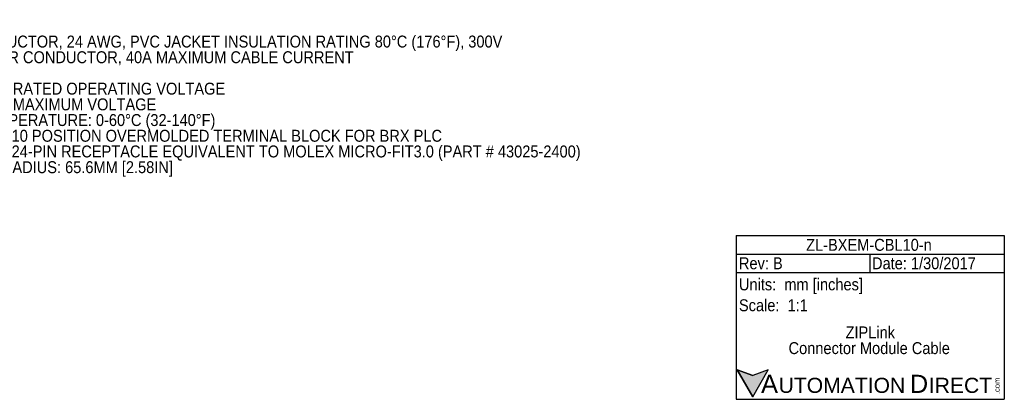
# Model space of a CAD drawing. Header units: millimetres. Extents: x 22 to 427, y 5 to 272.
# Tile 13 of 21: x 165 to 427, y 5 to 106. Entities that reach past the tile are written whole.
import ezdxf

# ---------------------------------------------------------------- set-up
doc = ezdxf.new("R2010")
doc.units = ezdxf.units.MM
doc.layers.add('2-TEXT', color=140, linetype='Continuous')
doc.styles.add('SLDTEXTSTYLE0', font='Gothic.ttf', dxfattribs={"width": 0.913})
doc.styles.add('SLDTEXTSTYLE1', font='arial.ttf')
doc.styles.add('SLDTEXTSTYLE2', font='Gothic.ttf', dxfattribs={"width": 0.913, "bigfont": 'bigfont'})

# ---------------------------------------------------------------- blocks, each defined once
blk = doc.blocks.new('SW_NOTE_0')
at = {"layer": '2-TEXT', "color": 0, "attachment_point": 1, "style": 'SLDTEXTSTYLE1'}
for s, insert, char_height in [('A', (0, 6.21), 4.82), ('UTOMATION', (4.65, 5.41), 4.016), ('D', (39.54, 6.21), 4.82), ('IRECT', (44.58, 5.41), 4.016)]:
    blk.add_mtext(s, dxfattribs=dict(at, insert=insert, char_height=char_height))
blk = doc.blocks.new('SW_NOTE_1')
at = {"layer": '2-TEXT', "color": 0, "char_height": 3.175, "attachment_point": 2, "style": 'SLDTEXTSTYLE0'}
for s, insert in [('ZIPLink', (6.5, 4.06)), ('Connector Module Cable', (6.22, -0.12))]:
    blk.add_mtext(s, dxfattribs=dict(at, insert=insert))
blk = doc.blocks.new('SW_NOTE_2')
at = {"layer": '2-TEXT', "color": 0, "attachment_point": 1}
for s, insert, char_height, style in [('NOTES:', (0, 4.06), 3.175, 'SLDTEXTSTYLE0'), ('CABLE: 24 CONDUCTOR, 24 AWG, PVC JACKET INSULATION RATING 80°C (176°F), 300V', (10, -0.12), 3.175, 'SLDTEXTSTYLE0'), ('1.', (0, -0.12), 3.175, 'SLDTEXTSTYLE0'), ('2.', (0, -4.29), 3.175, 'SLDTEXTSTYLE0'), ('CURRENT: 2A PER CONDUCTOR, 40A MAXIMUM CABLE CURRENT', (10, -4.29), 3.175, 'SLDTEXTSTYLE0'), ('3.', (0, -8.47), 3.175, 'SLDTEXTSTYLE0'), ('VOLTAGE ', (10, -8.47), 3.175, 'SLDTEXTSTYLE0'), ('240V AC/DC RATED OPERATING VOLTAGE', (20, -12.64), 3.175, 'SLDTEXTSTYLE0'), ('•', (10, -12.64), 3.17, 'SLDTEXTSTYLE2'), ('•', (10, -16.82), 3.17, 'SLDTEXTSTYLE2'), ('265V AC/DC MAXIMUM VOLTAGE', (20, -16.82), 3.175, 'SLDTEXTSTYLE0'), ('OPERATING TEMPERATURE: 0-60°C (32-140°F)', (10, -20.99), 3.175, 'SLDTEXTSTYLE0'), ('4.', (0, -20.99), 3.175, 'SLDTEXTSTYLE0'), ('5.', (0, -25.17), 3.175, 'SLDTEXTSTYLE0'), ('P1 CONNECTOR: 10 POSITION OVERMOLDED TERMINAL BLOCK FOR BRX PLC', (10, -25.17), 3.175, 'SLDTEXTSTYLE0'), ('6.', (0, -29.34), 3.175, 'SLDTEXTSTYLE0'), ('P2 CONNECTOR: 24-PIN RECEPTACLE EQUIVALENT TO MOLEX MICRO-FIT3.0 (PART # 43025-2400)', (10, -29.34), 3.175, 'SLDTEXTSTYLE0'), ('7.', (0, -33.52), 3.175, 'SLDTEXTSTYLE0'), ('MINIMUM BEND RADIUS: 65.6MM [2.58IN]', (10, -33.52), 3.175, 'SLDTEXTSTYLE0')]:
    blk.add_mtext(s, dxfattribs=dict(at, insert=insert, char_height=char_height, style=style))

msp = doc.modelspace()

# ---------------------------------------------------------------- hatches: boundary and pattern name
at = {"layer": '2-TEXT'}
msp.add_hatch(color=256, dxfattribs=at).paths.add_polyline_path([(359.91, 11.37), (355.78, 12.87), (359.91, 5.71), (364.05, 12.87)], flags=0)

# ---------------------------------------------------------------- linework, layer by layer
at = {"layer": '2-TEXT', "color": 140, "linetype": 'Continuous', "lineweight": 25}
for p, q in [((355.52, 48.55), (426.77, 48.55)), ((355.52, 48.55), (355.52, 5.01)), ((426.77, 48.55), (426.77, 5.01)), ((355.52, 43.64), (426.77, 43.64)), ((391.14, 38.73), (391.14, 43.64)), ((355.52, 38.73), (426.77, 38.73)), ((355.52, 5.01), (426.77, 5.01))]:
    msp.add_line(p, q, dxfattribs=at)
at = {"layer": '2-TEXT', "color": 140}
for p, q in [((359.91, 11.37), (355.78, 12.87)), ((355.78, 12.87), (359.91, 5.71)), ((359.91, 5.71), (355.78, 12.87)), ((355.78, 12.87), (359.91, 11.37)), ((359.91, 5.71), (364.05, 12.87)), ((364.05, 12.87), (359.91, 11.37)), ((359.91, 5.71), (364.05, 12.87)), ((364.05, 12.87), (359.91, 11.37))]:
    msp.add_line(p, q, dxfattribs=at)

# ---------------------------------------------------------------- block references
for name, p in [('SW_NOTE_2', (120, 101.83)), ('SW_NOTE_1', (384.65, 20.32)), ('SW_NOTE_0', (362.13, 5.32))]:
    msp.add_blockref(name, p, dxfattribs=at)

# ---------------------------------------------------------------- texts
at = {"layer": '2-TEXT', "color": 140, "char_height": 3.175, "style": 'SLDTEXTSTYLE0'}
for s, insert, attachment_point in [('ZL-BXEM-CBL10-n', (390.79, 47.66), 2), ('Rev: B', (356.24, 42.76), 1), ('Date: 1/30/2017', (391.61, 42.76), 1), ('Units:  mm [inches]', (356.24, 37.15), 1), ('Scale:  1:1', (356.24, 31.6), 1)]:
    msp.add_mtext(s, dxfattribs=dict(at, insert=insert, attachment_point=attachment_point))
at = {"layer": '2-TEXT', "color": 140, "insert": (424.1, 6.38), "char_height": 1.446, "attachment_point": 1, "rotation": 90, "style": 'SLDTEXTSTYLE1'}
msp.add_mtext('.com', dxfattribs=at)

doc.saveas('drawing.dxf')
